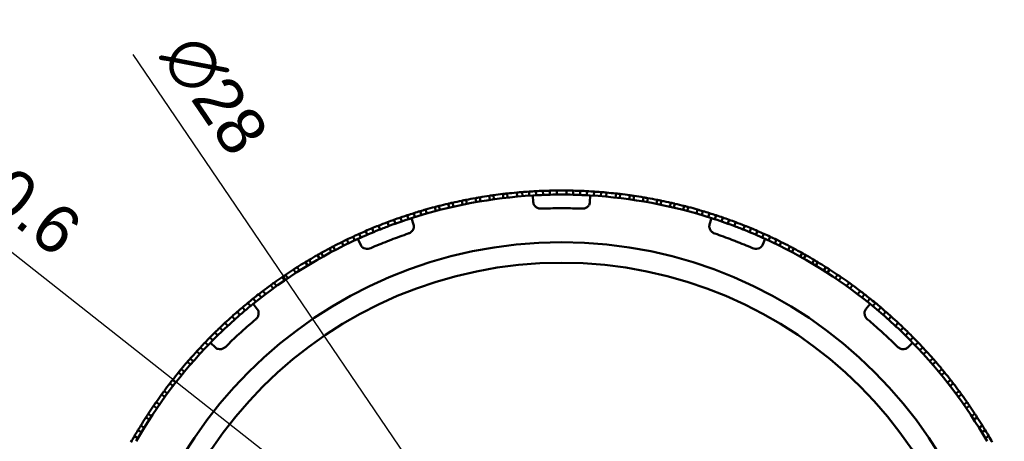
# Model space of a CAD drawing. Header units: millimetres. Extents: x 0 to 420, y 0 to 297.
# Tile 91 of 93: x 287 to 359, y 196 to 227. Entities that reach past the tile are written whole.
import ezdxf

# ---------------------------------------------------------------- set-up
doc = ezdxf.new("R2010")
doc.units = ezdxf.units.MM
doc.header["$LTSCALE"] = 0.75
doc.layers.add('FD_Dimensions', color=7, linetype='Continuous', lineweight=25)
doc.layers.add('Visible', color=7, linetype='Continuous', lineweight=50)
doc.styles.get("Standard").update_dxf_attribs({"font": 'arial.ttf'})
doc.dimstyles.new('Dim-ISO-25', dxfattribs={"dimtxt": 3.5, "dimasz": 3.5, "dimexe": 2.1, "dimexo": 2.1, "dimgap": 1.4, "dimtad": 1, "dimzin": 12, "dimdsep": 46, "dimtxsty": 'Standard', "dimcen": 0, "dimazin": 3, "dimtp": 0.1, "dimtm": 0.1, "dimtfac": 0.714286, "dimtmove": 0, "dimatfit": 3, "dimfxl": 1, "dimtzin": 12, "dimarcsym": 0})

# ---------------------------------------------------------------- blocks, each defined once
blk = doc.blocks.new('*D40')
at = {"layer": 'Defpoints', "color": 0, "transparency": 16777216}
for p in [(322.755249, 181.827433), (331.084287, 175.270976)]:
    blk.add_point(p, dxfattribs=at)
at = {"layer": 'FD_Dimensions', "color": 0, "lineweight": -2, "transparency": 16777216}
for p, q in [((277.408126, 217.523805), (320.005095, 183.992301)), ((331.084287, 175.270976), (322.755249, 181.827433)), ((333.834441, 173.106108), (336.584595, 170.941241))]:
    blk.add_line(p, q, dxfattribs=at)
at = {"layer": 'FD_Dimensions', "color": 0, "transparency": 16777216}
for points in [[(320.365906, 184.45066), (319.644283, 183.533942), (322.755249, 181.827433)], [(334.195252, 173.564467), (333.47363, 172.647749), (331.084287, 175.270976)]]:
    blk.add_solid(points, dxfattribs=at)
at = {"layer": 'FD_Dimensions', "color": 0, "transparency": 16777216, "insert": (285.606965, 215.250375), "char_height": 3.5, "attachment_point": 5, "rotation": 321.79084049}
blk.add_mtext('∅10.6', dxfattribs=at)
blk = doc.blocks.new('*D42')
at = {"layer": 'Defpoints', "color": 0, "transparency": 16777216}
for p in [(319.046593, 190.125608), (334.792942, 166.972801)]:
    blk.add_point(p, dxfattribs=at)
at = {"layer": 'FD_Dimensions', "color": 0, "lineweight": -2, "transparency": 16777216}
for p, q in [((295.453829, 224.815472), (317.078299, 193.019709)), ((334.792942, 166.972801), (319.046593, 190.125608)), ((336.761236, 164.0787), (338.72953, 161.184599))]:
    blk.add_line(p, q, dxfattribs=at)
at = {"layer": 'FD_Dimensions', "color": 0, "transparency": 16777216}
for points in [[(317.56065, 193.347758), (316.595949, 192.69166), (319.046593, 190.125608)], [(337.243586, 164.406749), (336.278886, 163.750651), (334.792942, 166.972801)]]:
    blk.add_solid(points, dxfattribs=at)
at = {"layer": 'FD_Dimensions', "color": 0, "transparency": 16777216, "insert": (301.439897, 221.854955), "char_height": 3.5, "attachment_point": 5, "rotation": 304.21984878}
blk.add_mtext('∅28', dxfattribs=at)

msp = doc.modelspace()

# ---------------------------------------------------------------- linework, layer by layer
at = {"layer": 'Visible', "extrusion": (0, 1, 0)}
for p, q in [((323.625, 214.699), (323.653, 214.401)), ((324.047, 214.434), (324.023, 214.733)), ((324.551, 214.471), (324.531, 214.771)), ((325.055, 214.501), (325.04, 214.8)), ((325.56, 214.524), (325.549, 214.823)), ((326.065, 214.539), (326.058, 214.839)), ((326.57, 214.548), (326.567, 214.847)), ((327.273, 214.847), (327.27, 214.548)), ((327.782, 214.839), (327.775, 214.539)), ((328.291, 214.823), (328.28, 214.524)), ((328.8, 214.8), (328.784, 214.501)), ((329.309, 214.771), (329.289, 214.471)), ((329.817, 214.733), (329.793, 214.434)), ((330.187, 214.401), (330.214, 214.699)), ((318.973, 213.661), (318.907, 213.954)), ((319.596, 214.103), (319.657, 213.809)), ((319.961, 213.87), (319.903, 214.165)), ((320.597, 214.294), (320.649, 213.999)), ((320.955, 214.052), (320.906, 214.348)), ((321.602, 214.458), (321.646, 214.161)), ((321.954, 214.205), (321.912, 214.502)), ((322.612, 214.593), (322.648, 214.295)), ((322.956, 214.33), (322.923, 214.629)), ((324.811, 214.487), (324.841, 213.986)), ((329.028, 214.487), (328.999, 213.986)), ((330.916, 214.629), (330.883, 214.33)), ((331.192, 214.295), (331.228, 214.593)), ((331.927, 214.502), (331.886, 214.205)), ((332.193, 214.161), (332.237, 214.458)), ((332.934, 214.347), (332.885, 214.052)), ((333.191, 213.999), (333.243, 214.294)), ((333.936, 214.165), (333.878, 213.87)), ((334.183, 213.809), (334.243, 214.103)), ((334.933, 213.954), (334.867, 213.661)), ((316.55, 213.336), (316.635, 213.049)), ((317.016, 213.16), (316.933, 213.448)), ((317.613, 213.636), (317.69, 213.346)), ((317.991, 213.424), (317.916, 213.715)), ((318.601, 213.883), (318.67, 213.591)), ((335.17, 213.591), (335.238, 213.883)), ((335.924, 213.715), (335.849, 213.424)), ((336.15, 213.346), (336.227, 213.636)), ((336.907, 213.448), (336.824, 213.16)), ((337.204, 213.049), (337.29, 213.336)), ((314.136, 212.524), (314.242, 212.243)), ((314.614, 212.7), (314.716, 212.418)), ((315.095, 212.869), (315.193, 212.586)), ((315.578, 213.032), (315.671, 212.747)), ((315.904, 212.822), (316.057, 212.344)), ((316.063, 213.188), (316.152, 212.901)), ((337.687, 212.901), (337.777, 213.187)), ((337.936, 212.822), (337.782, 212.344)), ((338.168, 212.747), (338.262, 213.032)), ((338.647, 212.585), (338.745, 212.869)), ((339.124, 212.418), (339.225, 212.7)), ((339.598, 212.243), (339.703, 212.524)), ((312.656, 211.603), (312.538, 211.878)), ((313.122, 211.8), (313.007, 212.077)), ((313.59, 211.99), (313.478, 212.269)), ((340.361, 212.269), (340.25, 211.99)), ((340.833, 212.077), (340.718, 211.8)), ((341.302, 211.878), (341.183, 211.603)), ((310.789, 211.068), (310.922, 210.799)), ((311.278, 210.973), (311.148, 211.244)), ((311.734, 211.19), (311.608, 211.462)), ((311.971, 211.299), (312.18, 210.842)), ((312.194, 211.4), (312.071, 211.673)), ((341.769, 211.673), (341.646, 211.4)), ((341.868, 211.299), (341.66, 210.842)), ((342.232, 211.462), (342.105, 211.19)), ((342.692, 211.244), (342.562, 210.973)), ((342.918, 210.799), (343.051, 211.068)), ((309.883, 210.603), (310.023, 210.338)), ((310.298, 210.482), (310.16, 210.749)), ((343.68, 210.748), (343.541, 210.482)), ((343.816, 210.338), (343.957, 210.603)), ((308.533, 209.5), (308.38, 209.758)), ((308.99, 210.112), (309.138, 209.851)), ((309.409, 210.003), (309.263, 210.266)), ((344.577, 210.265), (344.431, 210.003)), ((344.702, 209.851), (344.85, 210.112)), ((345.46, 209.757), (345.307, 209.499)), ((307.247, 209.056), (307.41, 208.804)), ((307.672, 208.971), (307.511, 209.225)), ((308.111, 209.596), (308.267, 209.34)), ((345.573, 209.34), (345.729, 209.596)), ((346.328, 209.225), (346.168, 208.971)), ((346.43, 208.804), (346.592, 209.056)), ((306.399, 208.492), (306.569, 208.245)), ((306.826, 208.419), (306.658, 208.668)), ((347.182, 208.668), (347.014, 208.419)), ((347.271, 208.245), (347.441, 208.492)), ((305.181, 207.245), (305, 207.484)), ((305.567, 207.905), (305.743, 207.662)), ((305.995, 207.844), (305.821, 208.088)), ((348.019, 208.088), (347.844, 207.844)), ((348.096, 207.662), (348.273, 207.905)), ((348.839, 207.484), (348.658, 207.245)), ((304.283, 206.926), (304.47, 206.692)), ((304.683, 207.241), (304.867, 207.004)), ((348.973, 207.004), (349.156, 207.241)), ((349.37, 206.692), (349.557, 206.926)), ((303.496, 206.28), (303.689, 206.051)), ((303.887, 206.606), (304.077, 206.374)), ((304.267, 206.528), (304.583, 206.138)), ((349.573, 206.528), (349.257, 206.138)), ((349.762, 206.374), (349.953, 206.606)), ((350.151, 206.051), (350.344, 206.28)), ((302.727, 205.612), (302.927, 205.388)), ((303.109, 205.949), (303.306, 205.722)), ((350.534, 205.722), (350.731, 205.948)), ((350.913, 205.388), (351.113, 205.612)), ((302.042, 204.57), (301.834, 204.787)), ((302.409, 204.917), (302.205, 205.136)), ((351.635, 205.136), (351.43, 204.916)), ((352.005, 204.787), (351.798, 204.57)), ((301.321, 203.862), (301.108, 204.073)), ((301.679, 204.218), (301.469, 204.432)), ((352.371, 204.432), (352.161, 204.218)), ((352.732, 204.072), (352.518, 203.862)), ((300.621, 203.133), (300.402, 203.338)), ((300.969, 203.5), (300.752, 203.708)), ((301.15, 203.687), (301.51, 203.336)), ((352.689, 203.687), (352.33, 203.336)), ((353.087, 203.708), (352.871, 203.5)), ((353.438, 203.338), (353.219, 203.133)), ((299.885, 202.322), (299.66, 202.52)), ((300.131, 203.045), (300.352, 202.843)), ((353.487, 202.842), (353.709, 203.045)), ((354.18, 202.52), (353.955, 202.322)), ((299.229, 201.554), (298.998, 201.745)), ((299.454, 202.284), (299.681, 202.088)), ((354.159, 202.087), (354.386, 202.284)), ((354.842, 201.745), (354.611, 201.553)), ((298.594, 200.768), (298.358, 200.953)), ((298.799, 201.504), (299.031, 201.314)), ((354.808, 201.314), (355.041, 201.503)), ((355.482, 200.953), (355.246, 200.767)), ((298.166, 200.705), (298.403, 200.522)), ((355.436, 200.522), (355.674, 200.705)), ((297.555, 199.89), (297.798, 199.713)), ((297.982, 199.964), (297.741, 200.142)), ((356.099, 200.142), (355.858, 199.964)), ((356.042, 199.713), (356.284, 199.89)), ((296.968, 199.057), (297.216, 198.888)), ((297.392, 199.143), (297.146, 199.315)), ((356.694, 199.315), (356.447, 199.143)), ((356.624, 198.888), (356.872, 199.057)), ((296.404, 198.209), (296.657, 198.046)), ((296.826, 198.307), (296.575, 198.471)), ((357.265, 198.471), (357.014, 198.306)), ((357.183, 198.046), (357.435, 198.209)), ((296.283, 197.454), (296.028, 197.612)), ((357.812, 197.612), (357.556, 197.454)), ((295.561, 196.833), (295.82, 196.682)), ((295.82, 197.271), (296.077, 197.116)), ((357.762, 197.116), (358.019, 197.271)), ((358.02, 196.681), (358.279, 196.833))]:
    msp.add_line(p, q, dxfattribs=at)
at = {"layer": 'Visible'}
for radius in [32.5, 31]:
    msp.add_circle((326.92, 178.549), radius, dxfattribs=at)
for centre, radius, start, end in [((326.92, 178.549), 36.3, 95.20703, 96.32073), ((326.92, 178.535), 36.314, 91.36089, 92.16461), ((326.92, 178.549), 36.3, 83.67888, 84.79259), ((326.92, 178.549), 36.3, 101.63925, 102.75295), ((326.92, 178.549), 36.3, 100.03119, 101.14489), ((326.92, 178.549), 36, 89.31581, 90.68419), ((326.92, 178.549), 36.3, 82.07083, 83.18453), ((326.92, 178.549), 36.3, 80.46277, 81.57648), ((326.92, 178.549), 36.3, 77.24666, 78.36037), ((326.92, 178.549), 36.3, 75.63861, 76.75231), ((326.92, 178.549), 36.3, 74.03055, 75.14426), ((326.914, 178.564), 36.284, 109.81528, 110.61968), ((326.915, 178.564), 36.284, 109.01126, 109.81565), ((326.915, 178.536), 36.314, 70.18442, 70.98814), ((326.92, 178.549), 36.3, 68.26648, 69.38019), ((326.925, 178.536), 36.314, 112.53736, 113.34109), ((326.92, 178.549), 36, 68.13934, 69.50772), ((326.926, 178.564), 36.284, 67.46234, 68.26674), ((326.92, 178.549), 36.3, 116.38349, 117.4972), ((326.932, 178.572), 36.275, 62.00806, 62.50276), ((326.92, 178.549), 36.3, 60.89436, 62.00806), ((326.92, 178.549), 36.3, 119.59961, 120.71331), ((326.92, 178.549), 36.3, 59.2863, 60.40001), ((326.92, 178.549), 36.3, 122.81571, 123.92942), ((326.92, 178.549), 36.3, 57.67825, 58.79195), ((326.92, 178.549), 36.3, 56.07019, 57.1839), ((326.92, 178.549), 36.3, 124.42377, 125.53747), ((326.906, 178.57), 36.275, 123.92942, 124.42412), ((326.92, 178.549), 36.3, 54.46214, 55.57584), ((326.905, 178.57), 36.275, 125.53748, 126.03217), ((326.935, 178.57), 36.275, 53.96779, 54.46249), ((326.92, 178.549), 36.3, 52.85408, 53.96779), ((326.91, 178.561), 36.284, 130.18773, 130.99212), ((326.909, 178.561), 36.284, 130.99175, 131.79615), ((326.911, 178.539), 36.314, 48.20392, 49.00765), ((326.929, 178.539), 36.314, 132.9098, 133.71353), ((326.931, 178.56), 36.284, 45.48184, 46.28624), ((326.92, 178.549), 36.3, 137.55997, 138.67367), ((326.9, 178.565), 36.275, 140.28173, 140.77643), ((326.92, 178.549), 36.3, 139.16802, 140.28173), ((326.92, 178.549), 36.3, 142.38413, 143.49784), ((326.92, 178.549), 36.3, 143.99219, 145.10589), ((326.92, 178.549), 36.3, 145.60024, 146.71394)]:
    msp.add_arc(centre, radius, start, end, dxfattribs=at)
at = {"layer": 'Visible', "extrusion": (1e-16, 0, -1)}
for centre, radius, start, end in [((-326.921, 178.532), 36.318, 84.79303, 85.42297), ((-326.921, 178.535), 36.314, 85.4233, 86.22703), ((-326.921, 178.535), 36.314, 86.22733, 87.03106), ((-326.92, 178.535), 36.314, 87.03136, 87.83508), ((-326.92, 178.535), 36.314, 88.63941, 89.44314), ((-326.92, 178.549), 36.3, 89.44334, 90.55705), ((-326.92, 178.565), 36.284, 90.55679, 91.36119), ((-326.92, 178.565), 36.284, 91.36082, 92.16521), ((-326.921, 178.565), 36.284, 92.16484, 92.96924), ((-326.921, 178.565), 36.284, 92.96887, 93.77327), ((-326.921, 178.565), 36.284, 93.7729, 94.5773), ((-326.92, 178.551), 36.298, 94.57698, 95.20727), ((-326.92, 178.549), 36, 72.18148, 86.64205), ((-326.92, 178.549), 36.3, 80.46316, 81.57686), ((-326.92, 178.549), 36.3, 82.07121, 83.18492), ((-326.92, 178.549), 36, 93.35795, 107.81852), ((-326.923, 178.574), 36.275, 97.92882, 98.42352), ((-326.92, 178.549), 36.3, 100.03158, 101.14528), ((-326.926, 178.574), 36.275, 102.75298, 103.24768), ((-326.915, 178.564), 36.284, 72.59643, 73.40082), ((-326.919, 178.551), 36.298, 73.40051, 74.0308), ((-326.92, 178.549), 36.3, 74.03094, 75.14465), ((-326.92, 178.549), 36.3, 75.639, 76.7527), ((-326.92, 178.549), 35, 87.57723, 89.76417), ((-326.92, 178.549), 35, 89.76417, 90), ((-326.92, 178.549), 35, 90, 90.23583), ((-326.92, 178.549), 35, 90.23583, 92.42277), ((-326.915, 178.532), 36.318, 105.9695, 106.59943), ((-326.916, 178.536), 36.314, 106.59977, 107.4035), ((-326.92, 178.549), 36.3, 68.26687, 69.38058), ((-326.915, 178.564), 36.284, 70.98837, 71.79277), ((-326.915, 178.564), 36.284, 71.7924, 72.5968), ((-326.916, 178.536), 36.314, 107.4038, 108.20753), ((-326.915, 178.536), 36.314, 108.20783, 109.01156), ((-326.915, 178.536), 36.314, 109.81588, 110.61961), ((-326.925, 178.537), 36.314, 65.85489, 66.65861), ((-326.925, 178.536), 36.314, 67.46294, 68.26667), ((-326.92, 178.549), 36, 68.13934, 69.50772), ((-326.926, 178.564), 36.284, 112.53729, 113.34168), ((-326.926, 178.564), 36.284, 113.34131, 114.14571), ((-326.92, 178.549), 36, 51.00501, 65.46558), ((-326.928, 178.533), 36.318, 63.61656, 64.24649), ((-326.926, 178.537), 36.314, 64.24683, 65.05056), ((-326.926, 178.537), 36.314, 65.05086, 65.85459), ((-326.92, 178.549), 35, 66.40076, 68.5877), ((-326.92, 178.549), 35, 68.5877, 68.82353), ((-326.92, 178.549), 35, 68.82353, 69.05936), ((-326.92, 178.549), 35, 69.05936, 71.2463), ((-326.92, 178.549), 35, 108.7537, 110.94064), ((-326.92, 178.549), 35, 110.94064, 111.17647), ((-326.92, 178.549), 35, 111.17647, 111.4123), ((-326.92, 178.549), 35, 111.4123, 113.59924), ((-326.926, 178.564), 36.284, 114.14534, 114.94974), ((-326.92, 178.549), 36, 114.53442, 128.99499), ((-326.927, 178.563), 36.284, 114.94937, 115.75377), ((-326.921, 178.551), 36.298, 115.75345, 116.38375), ((-326.92, 178.549), 36.3, 116.38388, 117.49759), ((-326.92, 178.549), 36.3, 60.89474, 62.00845), ((-326.92, 178.549), 36.3, 57.67864, 58.79234), ((-326.919, 178.551), 36.298, 52.22404, 52.85433), ((-326.92, 178.549), 36.3, 52.85447, 53.96818), ((-326.909, 178.535), 36.318, 127.14597, 127.77591), ((-326.91, 178.561), 36.284, 50.61593, 51.42033), ((-326.91, 178.562), 36.284, 51.41996, 52.22435), ((-326.911, 178.538), 36.314, 127.77625, 128.57997), ((-326.911, 178.538), 36.314, 128.58027, 129.384), ((-326.91, 178.561), 36.284, 49.8119, 50.6163), ((-326.911, 178.539), 36.314, 129.3843, 130.18803), ((-326.911, 178.539), 36.314, 130.18833, 130.99205), ((-326.92, 178.549), 36.3, 47.0904, 48.20411), ((-326.92, 178.549), 36, 46.96287, 48.33125), ((-326.92, 178.549), 35, 47.88289, 50.06983), ((-326.92, 178.549), 35, 129.93017, 132.11711), ((-326.92, 178.549), 36, 131.66875, 133.03713), ((-326.92, 178.549), 36.3, 131.79628, 132.90999), ((-326.929, 178.539), 36.314, 45.48244, 46.28617), ((-326.931, 178.561), 36.284, 132.90973, 133.71413), ((-326.93, 178.54), 36.314, 43.87439, 44.67812), ((-326.93, 178.539), 36.314, 44.67842, 45.48214), ((-326.92, 178.549), 35, 45.22429, 47.41123), ((-326.92, 178.549), 35, 47.41123, 47.64706), ((-326.92, 178.549), 35, 47.64706, 47.88289), ((-326.92, 178.549), 35, 132.11711, 132.35294), ((-326.92, 178.549), 35, 132.35294, 132.58877), ((-326.92, 178.549), 35, 132.58877, 134.77571), ((-326.931, 178.56), 36.284, 134.51778, 135.32218), ((-326.931, 178.56), 36.284, 135.32181, 136.12621), ((-326.92, 178.549), 36, 29.82854, 44.28911), ((-326.933, 178.537), 36.318, 42.44009, 43.07002), ((-326.93, 178.54), 36.314, 43.07036, 43.87409), ((-326.92, 178.549), 36, 135.71089, 150.17146), ((-326.931, 178.56), 36.284, 136.12584, 136.93024), ((-326.921, 178.55), 36.298, 136.92992, 137.56022), ((-326.92, 178.549), 36.3, 137.56035, 138.67406), ((-326.92, 178.549), 36.3, 139.16841, 140.28211), ((-326.92, 178.549), 36.3, 38.11022, 39.22392), ((-326.92, 178.549), 36.3, 140.77646, 141.89017), ((-326.92, 178.549), 36.3, 142.38452, 143.49822), ((-326.94, 178.564), 36.275, 143.49787, 143.99257), ((-326.92, 178.549), 36.3, 143.99257, 145.10628), ((-326.92, 178.549), 36.3, 145.60063, 146.71433), ((-326.92, 178.549), 36.3, 31.678, 32.79171), ((-326.92, 178.549), 36.3, 147.20868, 148.32239), ((-326.918, 178.55), 36.298, 31.04757, 31.67786), ((-326.905, 178.54), 36.318, 148.32244, 148.95238), ((-326.906, 178.557), 36.284, 29.43946, 30.24385), ((-326.906, 178.557), 36.284, 30.24348, 31.04788), ((-326.908, 178.542), 36.314, 148.95272, 149.75644), ((-326.908, 178.542), 36.314, 149.75674, 150.56047)]:
    msp.add_arc(centre, radius, start, end, dxfattribs=at)
at = {"layer": 'Visible'}
for points, knots in [([(318.601, 213.883), (318.608, 213.885), (318.615, 213.886), (318.667, 213.899), (318.712, 213.909), (318.8, 213.929), (318.844, 213.939), (318.894, 213.951), (318.9, 213.952), (318.907, 213.954)], [-0.04024395, -0.04024395, -0.04024395, -0.04024395, -0.03947957, -0.03947957, -0.03375998, -0.03375998, -0.0274396, -0.0274396, -0.02641114, -0.02641114, -0.02641114, -0.02641114]), ([(319.596, 214.103), (319.603, 214.104), (319.61, 214.106), (319.662, 214.116), (319.708, 214.126), (319.796, 214.143), (319.84, 214.152), (319.89, 214.162), (319.897, 214.163), (319.903, 214.165)], [-0.0402406, -0.0402406, -0.0402406, -0.0402406, -0.03947627, -0.03947627, -0.03375732, -0.03375732, -0.02743778, -0.02743778, -0.02640948, -0.02640948, -0.02640948, -0.02640948]), ([(320.597, 214.294), (320.604, 214.296), (320.611, 214.297), (320.663, 214.306), (320.709, 214.314), (320.798, 214.329), (320.842, 214.337), (320.892, 214.345), (320.899, 214.346), (320.906, 214.348)], [-0.04023976, -0.04023976, -0.04023976, -0.04023976, -0.03947546, -0.03947546, -0.03375676, -0.03375676, -0.02743742, -0.02743742, -0.02640917, -0.02640917, -0.02640917, -0.02640917]), ([(321.602, 214.458), (321.61, 214.459), (321.616, 214.46), (321.669, 214.467), (321.715, 214.474), (321.804, 214.487), (321.849, 214.493), (321.899, 214.5), (321.906, 214.501), (321.912, 214.502)], [-0.040241, -0.040241, -0.040241, -0.040241, -0.03947669, -0.03947669, -0.0337578, -0.0337578, -0.02743813, -0.02743813, -0.02640984, -0.02640984, -0.02640984, -0.02640984]), ([(322.612, 214.593), (322.619, 214.594), (322.626, 214.594), (322.679, 214.601), (322.725, 214.606), (322.815, 214.616), (322.859, 214.621), (322.91, 214.627), (322.917, 214.628), (322.923, 214.629)], [-0.0402445, -0.0402445, -0.0402445, -0.0402445, -0.03948019, -0.03948019, -0.03376094, -0.03376094, -0.02744024, -0.02744024, -0.02641171, -0.02641171, -0.02641171, -0.02641171]), ([(325.44, 213.518), (325.373, 213.515), (325.306, 213.522), (325.171, 213.558), (325.104, 213.589), (324.989, 213.671), (324.942, 213.721), (324.887, 213.811), (324.871, 213.846), (324.849, 213.916), (324.843, 213.95), (324.841, 213.986)], [-0.08410092, -0.08410092, -0.08410092, -0.08410092, -0.06414874, -0.06414874, -0.04230709, -0.04230709, -0.02199015, -0.02199015, -0.01056836, -0.01056836, 0, 0, 0, 0]), ([(328.999, 213.986), (328.997, 213.951), (328.991, 213.916), (328.969, 213.846), (328.953, 213.812), (328.898, 213.722), (328.851, 213.672), (328.737, 213.59), (328.67, 213.559), (328.534, 213.522), (328.467, 213.515), (328.399, 213.518)], [-0.08452116, -0.08452116, -0.08452116, -0.08452116, -0.07395604, -0.07395604, -0.06254167, -0.06254167, -0.04214359, -0.04214359, -0.02020972, -0.02020972, -0.00000001, -0.00000001, -0.00000001, -0.00000001]), ([(330.916, 214.629), (330.924, 214.628), (330.93, 214.627), (330.983, 214.621), (331.03, 214.616), (331.119, 214.606), (331.164, 214.6), (331.214, 214.594), (331.221, 214.593), (331.228, 214.593)], [-0.04024507, -0.04024507, -0.04024507, -0.04024507, -0.03948069, -0.03948069, -0.03376085, -0.03376085, -0.02744022, -0.02744022, -0.02641173, -0.02641173, -0.02641173, -0.02641173]), ([(332.934, 214.347), (332.941, 214.346), (332.948, 214.345), (333, 214.336), (333.046, 214.328), (333.135, 214.313), (333.18, 214.305), (333.23, 214.297), (333.236, 214.295), (333.243, 214.294)], [-0.0402406, -0.0402406, -0.0402406, -0.0402406, -0.03947627, -0.03947627, -0.03375732, -0.03375732, -0.02743778, -0.02743778, -0.02640948, -0.02640948, -0.02640948, -0.02640948]), ([(333.936, 214.165), (333.943, 214.163), (333.95, 214.162), (334.002, 214.152), (334.048, 214.142), (334.136, 214.125), (334.18, 214.116), (334.23, 214.105), (334.237, 214.104), (334.243, 214.103)], [-0.04023976, -0.04023976, -0.04023976, -0.04023976, -0.03947546, -0.03947546, -0.03375676, -0.03375676, -0.02743742, -0.02743742, -0.02640917, -0.02640917, -0.02640917, -0.02640917]), ([(317.613, 213.636), (317.62, 213.638), (317.627, 213.639), (317.678, 213.653), (317.723, 213.665), (317.81, 213.688), (317.854, 213.699), (317.903, 213.712), (317.91, 213.713), (317.916, 213.715)], [-0.04024507, -0.04024507, -0.04024507, -0.04024507, -0.03948069, -0.03948069, -0.03376085, -0.03376085, -0.02744022, -0.02744022, -0.02641173, -0.02641173, -0.02641173, -0.02641173]), ([(335.924, 213.715), (335.93, 213.713), (335.937, 213.711), (335.988, 213.698), (336.034, 213.686), (336.121, 213.664), (336.164, 213.652), (336.214, 213.639), (336.22, 213.638), (336.227, 213.636)], [-0.0402445, -0.0402445, -0.0402445, -0.0402445, -0.03948019, -0.03948019, -0.03376094, -0.03376094, -0.02744024, -0.02744024, -0.02641171, -0.02641171, -0.02641171, -0.02641171]), ([(316.057, 212.344), (316.068, 212.31), (316.075, 212.276), (316.08, 212.203), (316.078, 212.165), (316.059, 212.062), (316.033, 211.998), (315.956, 211.88), (315.905, 211.827), (315.792, 211.744), (315.731, 211.713), (315.667, 211.691)], [-0.08452116, -0.08452116, -0.08452116, -0.08452116, -0.07395604, -0.07395604, -0.06254167, -0.06254167, -0.04214359, -0.04214359, -0.02020972, -0.02020972, -0.00000001, -0.00000001, -0.00000001, -0.00000001]), ([(338.172, 211.691), (338.109, 211.713), (338.049, 211.743), (337.936, 211.826), (337.884, 211.879), (337.807, 211.997), (337.781, 212.06), (337.762, 212.164), (337.76, 212.202), (337.765, 212.276), (337.771, 212.31), (337.782, 212.344)], [-0.08410092, -0.08410092, -0.08410092, -0.08410092, -0.06414874, -0.06414874, -0.04230709, -0.04230709, -0.02199015, -0.02199015, -0.01056836, -0.01056836, 0, 0, 0, 0]), ([(309.883, 210.603), (309.889, 210.606), (309.895, 210.609), (309.942, 210.634), (309.983, 210.656), (310.063, 210.698), (310.103, 210.719), (310.148, 210.742), (310.154, 210.745), (310.16, 210.749)], [-0.0402445, -0.0402445, -0.0402445, -0.0402445, -0.03948019, -0.03948019, -0.03376094, -0.03376094, -0.02744024, -0.02744024, -0.02641171, -0.02641171, -0.02641171, -0.02641171]), ([(312.908, 210.622), (312.847, 210.595), (312.781, 210.578), (312.642, 210.562), (312.568, 210.567), (312.432, 210.602), (312.37, 210.631), (312.286, 210.695), (312.258, 210.722), (312.213, 210.78), (312.194, 210.81), (312.18, 210.842)], [-0.08410092, -0.08410092, -0.08410092, -0.08410092, -0.06414874, -0.06414874, -0.04230709, -0.04230709, -0.02199015, -0.02199015, -0.01056836, -0.01056836, 0, 0, 0, 0]), ([(341.66, 210.842), (341.645, 210.81), (341.627, 210.78), (341.582, 210.723), (341.554, 210.696), (341.471, 210.632), (341.409, 210.603), (341.273, 210.567), (341.199, 210.562), (341.059, 210.577), (340.993, 210.595), (340.932, 210.622)], [-0.08452116, -0.08452116, -0.08452116, -0.08452116, -0.07395604, -0.07395604, -0.06254167, -0.06254167, -0.04214359, -0.04214359, -0.02020972, -0.02020972, -0.00000001, -0.00000001, -0.00000001, -0.00000001]), ([(308.111, 209.596), (308.117, 209.6), (308.123, 209.604), (308.169, 209.631), (308.209, 209.655), (308.286, 209.702), (308.325, 209.725), (308.368, 209.751), (308.374, 209.754), (308.38, 209.758)], [-0.04023976, -0.04023976, -0.04023976, -0.04023976, -0.03947546, -0.03947546, -0.03375676, -0.03375676, -0.02743742, -0.02743742, -0.02640917, -0.02640917, -0.02640917, -0.02640917]), ([(308.99, 210.112), (308.996, 210.116), (309.002, 210.119), (309.048, 210.145), (309.089, 210.168), (309.167, 210.212), (309.207, 210.234), (309.251, 210.259), (309.257, 210.262), (309.263, 210.266)], [-0.040241, -0.040241, -0.040241, -0.040241, -0.03947669, -0.03947669, -0.0337578, -0.0337578, -0.02743813, -0.02743813, -0.02640984, -0.02640984, -0.02640984, -0.02640984]), ([(344.577, 210.265), (344.583, 210.262), (344.589, 210.259), (344.635, 210.233), (344.676, 210.21), (344.755, 210.166), (344.794, 210.144), (344.838, 210.119), (344.844, 210.115), (344.85, 210.112)], [-0.04024395, -0.04024395, -0.04024395, -0.04024395, -0.03947957, -0.03947957, -0.03375998, -0.03375998, -0.0274396, -0.0274396, -0.02641114, -0.02641114, -0.02641114, -0.02641114]), ([(345.46, 209.757), (345.466, 209.754), (345.472, 209.75), (345.518, 209.723), (345.558, 209.699), (345.635, 209.653), (345.673, 209.63), (345.717, 209.603), (345.723, 209.6), (345.729, 209.596)], [-0.0402406, -0.0402406, -0.0402406, -0.0402406, -0.03947627, -0.03947627, -0.03375732, -0.03375732, -0.02743778, -0.02743778, -0.02640948, -0.02640948, -0.02640948, -0.02640948]), ([(307.247, 209.056), (307.253, 209.06), (307.259, 209.064), (307.304, 209.093), (307.343, 209.118), (307.419, 209.166), (307.457, 209.191), (307.5, 209.218), (307.506, 209.221), (307.511, 209.225)], [-0.0402406, -0.0402406, -0.0402406, -0.0402406, -0.03947627, -0.03947627, -0.03375732, -0.03375732, -0.02743778, -0.02743778, -0.02640948, -0.02640948, -0.02640948, -0.02640948]), ([(346.328, 209.225), (346.334, 209.221), (346.34, 209.217), (346.385, 209.189), (346.425, 209.164), (346.5, 209.115), (346.538, 209.091), (346.581, 209.064), (346.587, 209.06), (346.592, 209.056)], [-0.04023976, -0.04023976, -0.04023976, -0.04023976, -0.03947546, -0.03947546, -0.03375676, -0.03375676, -0.02743742, -0.02743742, -0.02640917, -0.02640917, -0.02640917, -0.02640917]), ([(347.182, 208.668), (347.188, 208.664), (347.193, 208.66), (347.237, 208.631), (347.276, 208.604), (347.35, 208.554), (347.388, 208.529), (347.43, 208.5), (347.435, 208.496), (347.441, 208.492)], [-0.040241, -0.040241, -0.040241, -0.040241, -0.03947669, -0.03947669, -0.0337578, -0.0337578, -0.02743813, -0.02743813, -0.02640984, -0.02640984, -0.02640984, -0.02640984]), ([(304.583, 206.138), (304.605, 206.111), (304.624, 206.081), (304.655, 206.015), (304.666, 205.979), (304.686, 205.875), (304.685, 205.807), (304.656, 205.669), (304.627, 205.601), (304.552, 205.482), (304.507, 205.431), (304.455, 205.388)], [-0.08452116, -0.08452116, -0.08452116, -0.08452116, -0.07395604, -0.07395604, -0.06254167, -0.06254167, -0.04214359, -0.04214359, -0.02020972, -0.02020972, -0.00000001, -0.00000001, -0.00000001, -0.00000001]), ([(349.385, 205.388), (349.333, 205.431), (349.289, 205.482), (349.213, 205.599), (349.184, 205.667), (349.155, 205.805), (349.153, 205.874), (349.173, 205.978), (349.185, 206.014), (349.216, 206.081), (349.234, 206.11), (349.257, 206.138)], [-0.08410092, -0.08410092, -0.08410092, -0.08410092, -0.06414874, -0.06414874, -0.04230709, -0.04230709, -0.02199015, -0.02199015, -0.01056836, -0.01056836, 0, 0, 0, 0]), ([(302.268, 203.395), (302.221, 203.348), (302.166, 203.308), (302.042, 203.243), (301.971, 203.221), (301.831, 203.204), (301.763, 203.209), (301.661, 203.238), (301.626, 203.253), (301.563, 203.29), (301.535, 203.312), (301.51, 203.336)], [-0.08410092, -0.08410092, -0.08410092, -0.08410092, -0.06414874, -0.06414874, -0.04230709, -0.04230709, -0.02199015, -0.02199015, -0.01056836, -0.01056836, 0, 0, 0, 0]), ([(352.33, 203.336), (352.305, 203.312), (352.277, 203.291), (352.214, 203.254), (352.179, 203.239), (352.078, 203.209), (352.009, 203.204), (351.87, 203.22), (351.799, 203.243), (351.674, 203.307), (351.619, 203.347), (351.571, 203.395)], [-0.08452116, -0.08452116, -0.08452116, -0.08452116, -0.07395604, -0.07395604, -0.06254167, -0.06254167, -0.04214359, -0.04214359, -0.02020972, -0.02020972, -0.00000001, -0.00000001, -0.00000001, -0.00000001]), ([(299.454, 202.284), (299.459, 202.289), (299.463, 202.294), (299.498, 202.334), (299.529, 202.37), (299.588, 202.437), (299.617, 202.471), (299.651, 202.51), (299.656, 202.515), (299.66, 202.52)], [-0.0402445, -0.0402445, -0.0402445, -0.0402445, -0.03948019, -0.03948019, -0.03376094, -0.03376094, -0.02744024, -0.02744024, -0.02641171, -0.02641171, -0.02641171, -0.02641171]), ([(354.18, 202.52), (354.185, 202.514), (354.189, 202.509), (354.224, 202.469), (354.255, 202.434), (354.314, 202.366), (354.344, 202.332), (354.377, 202.294), (354.381, 202.289), (354.386, 202.284)], [-0.04024507, -0.04024507, -0.04024507, -0.04024507, -0.03948069, -0.03948069, -0.03376085, -0.03376085, -0.02744022, -0.02744022, -0.02641173, -0.02641173, -0.02641173, -0.02641173]), ([(354.842, 201.745), (354.846, 201.74), (354.851, 201.734), (354.885, 201.694), (354.914, 201.658), (354.971, 201.588), (355, 201.553), (355.032, 201.514), (355.037, 201.509), (355.041, 201.503)], [-0.04024395, -0.04024395, -0.04024395, -0.04024395, -0.03947957, -0.03947957, -0.03375998, -0.03375998, -0.0274396, -0.0274396, -0.02641114, -0.02641114, -0.02641114, -0.02641114]), ([(298.166, 200.705), (298.17, 200.711), (298.174, 200.716), (298.207, 200.759), (298.235, 200.796), (298.291, 200.866), (298.318, 200.902), (298.35, 200.942), (298.354, 200.948), (298.358, 200.953)], [-0.04023976, -0.04023976, -0.04023976, -0.04023976, -0.03947546, -0.03947546, -0.03375676, -0.03375676, -0.02743742, -0.02743742, -0.02640917, -0.02640917, -0.02640917, -0.02640917]), ([(355.482, 200.953), (355.486, 200.947), (355.49, 200.942), (355.523, 200.9), (355.552, 200.863), (355.607, 200.792), (355.635, 200.756), (355.666, 200.716), (355.67, 200.71), (355.674, 200.705)], [-0.0402406, -0.0402406, -0.0402406, -0.0402406, -0.03947627, -0.03947627, -0.03375732, -0.03375732, -0.02743778, -0.02743778, -0.02640948, -0.02640948, -0.02640948, -0.02640948]), ([(297.555, 199.89), (297.56, 199.896), (297.564, 199.901), (297.595, 199.944), (297.622, 199.982), (297.676, 200.054), (297.702, 200.091), (297.733, 200.132), (297.737, 200.137), (297.741, 200.142)], [-0.0402406, -0.0402406, -0.0402406, -0.0402406, -0.03947627, -0.03947627, -0.03375732, -0.03375732, -0.02743778, -0.02743778, -0.02640948, -0.02640948, -0.02640948, -0.02640948]), ([(296.968, 199.057), (296.972, 199.063), (296.976, 199.069), (297.006, 199.113), (297.032, 199.151), (297.084, 199.225), (297.109, 199.262), (297.138, 199.304), (297.142, 199.31), (297.146, 199.315)], [-0.04024395, -0.04024395, -0.04024395, -0.04024395, -0.03947957, -0.03947957, -0.03375998, -0.03375998, -0.0274396, -0.0274396, -0.02641114, -0.02641114, -0.02641114, -0.02641114]), ([(356.694, 199.315), (356.698, 199.309), (356.702, 199.303), (356.732, 199.26), (356.759, 199.221), (356.81, 199.147), (356.835, 199.11), (356.864, 199.068), (356.868, 199.063), (356.872, 199.057)], [-0.040241, -0.040241, -0.040241, -0.040241, -0.03947669, -0.03947669, -0.0337578, -0.0337578, -0.02743813, -0.02743813, -0.02640984, -0.02640984, -0.02640984, -0.02640984]), ([(296.404, 198.209), (296.408, 198.215), (296.412, 198.221), (296.441, 198.265), (296.466, 198.304), (296.515, 198.38), (296.54, 198.418), (296.568, 198.46), (296.571, 198.466), (296.575, 198.471)], [-0.04024507, -0.04024507, -0.04024507, -0.04024507, -0.03948069, -0.03948069, -0.03376085, -0.03376085, -0.02744022, -0.02744022, -0.02641173, -0.02641173, -0.02641173, -0.02641173]), ([(357.265, 198.471), (357.268, 198.465), (357.272, 198.459), (357.301, 198.415), (357.327, 198.376), (357.376, 198.301), (357.4, 198.263), (357.428, 198.22), (357.432, 198.214), (357.435, 198.209)], [-0.0402445, -0.0402445, -0.0402445, -0.0402445, -0.03948019, -0.03948019, -0.03376094, -0.03376094, -0.02744024, -0.02744024, -0.02641171, -0.02641171, -0.02641171, -0.02641171])]:
    msp.add_open_spline(points, degree=3, knots=knots, dxfattribs=at)
for points in [[(324.811, 214.487), (325.37, 214.52), (325.93, 214.54), (326.49, 214.547)], [(327.35, 214.547), (327.91, 214.54), (328.469, 214.52), (329.028, 214.487)], [(314.317, 212.271), (314.841, 212.467), (315.371, 212.651), (315.904, 212.822)], [(337.936, 212.822), (338.469, 212.651), (338.998, 212.467), (339.523, 212.271)], [(311.971, 211.299), (312.481, 211.531), (312.995, 211.752), (313.515, 211.961)], [(340.324, 211.961), (340.844, 211.752), (341.359, 211.531), (341.868, 211.299)], [(302.986, 205.441), (303.404, 205.814), (303.831, 206.176), (304.267, 206.528)], [(349.573, 206.528), (350.008, 206.176), (350.435, 205.814), (350.853, 205.441)], [(301.15, 203.687), (301.541, 204.088), (301.941, 204.48), (302.351, 204.862)], [(351.489, 204.862), (351.898, 204.48), (352.298, 204.088), (352.689, 203.687)]]:
    msp.add_open_spline(points, degree=3, dxfattribs=at)

# ---------------------------------------------------------------- dimensions: what is measured, and where the dimension line sits
at = {"layer": 'FD_Dimensions'}
for p1, p2, picture, middle in [((334.793, 166.973), (319.047, 190.126), '*D42', (298.724, 220.008)), ((331.084, 175.271), (322.755, 181.827), '*D40', (283.575, 212.669))]:
    dim = msp.add_diameter_dim_2p(p1=p1, p2=p2, dimstyle='Dim-ISO-25', override={"dimlfac": 1}, dxfattribs=at)
    dim.commit()
    dim.dimension.update_dxf_attribs({"geometry": picture, "text_midpoint": middle, "dimtype": 163})

doc.saveas('drawing.dxf')
